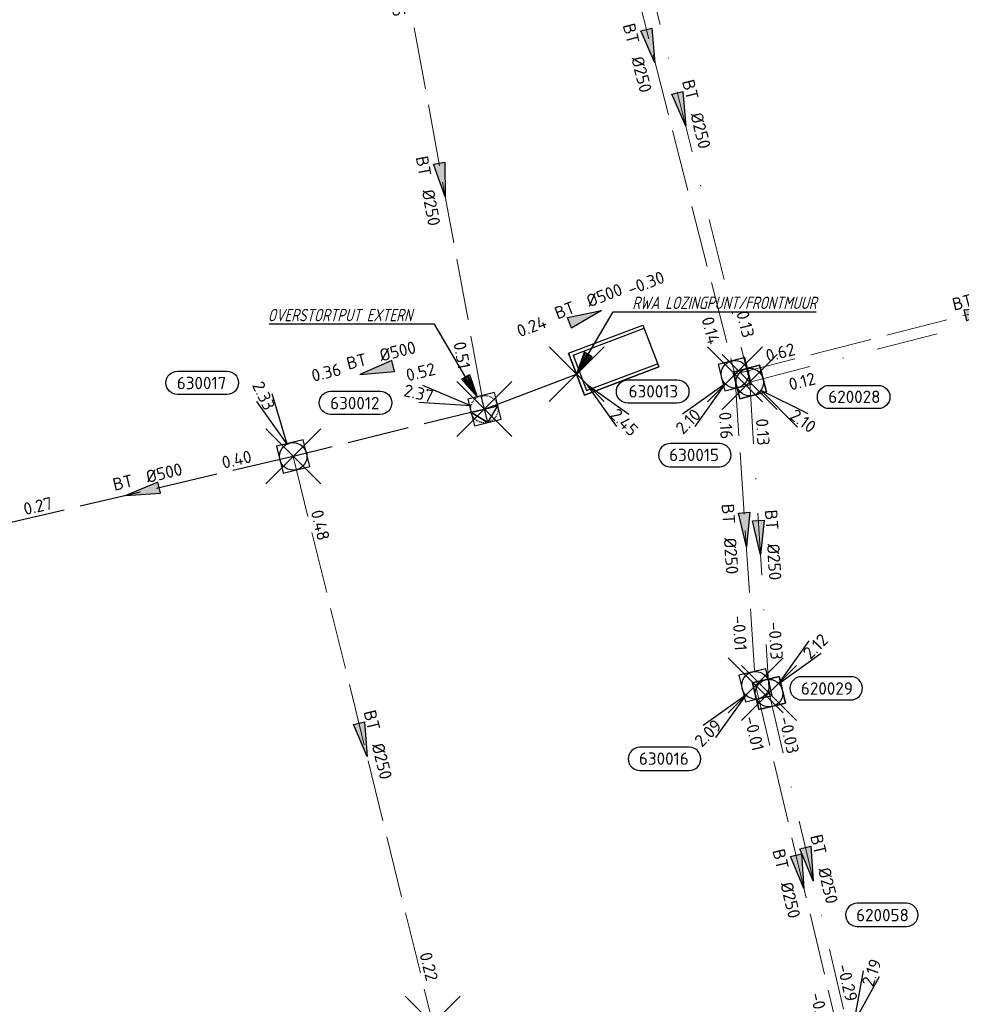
# Model space of a CAD drawing. Header units: metres. Extents: x 153343 to 157271, y 461673 to 467005.
# Tile 173 of 191: x 156916 to 157018, y 464601 to 464708. Entities that reach past the tile are written whole.
import ezdxf
from ezdxf.enums import TextEntityAlignment as Align

# ---------------------------------------------------------------- set-up
doc = ezdxf.new("R2010")
doc.units = ezdxf.units.M
doc.header["$LTSCALE"] = 0.75
doc.header["$PDMODE"] = 3
doc.header["$PDSIZE"] = 3
for name, pattern in [('HIDDENX2', [0.75, 0.5, -0.25]), ('RI-HWA_BETON', [11.4, 9, -2.4]), ('RI-VWA_BETON', [19, 9, -5, 0, -5])]:
    doc.linetypes.add(name, pattern=pattern)
doc.layers.get('0').update_dxf_attribs({"lineweight": 25})
doc.layers.get('defpoints').update_dxf_attribs({"lineweight": 25})
for name, color, linetype in [('B-OI-RI-AANPIJLING', 1, 'Continuous'), ('B-OI-RI-HWA_OVERSTORTLEIDING_BETON_500-G', 151, 'Continuous'), ('B-OI-RI-HWA_PUTNUMMER-S @ 0.75', 151, 'Continuous'), ('B-OI-RI-HWA_RIOOLPUT_OVERSTORTPUT-S @ 0.75', 151, 'Continuous'), ('B-OI-RI-HWA_TRANSPORTLEIDING_BETON_500-G', 151, 'RI-HWA_BETON'), ('B-OI-RI-VWA_PUTNUMMER-S @ 0.75', 33, 'Continuous')]:
    doc.layers.add(name, color=color, linetype=linetype)
for name, color, linetype, lineweight in [('B-OI-RI-HWA_RIOOLPUT_INSPECTIEPUT-S', 151, 'Continuous', 25), ('B-OI-RI-HWA_STROOMRICHTING-S @ 0.75', 151, 'Continuous', 25), ('B-OI-RI-HWA_TRANSPORTLEIDING_BETON_250-G', 151, 'RI-HWA_BETON', 18), ('B-OI-RI-HWA_UITSTROOMBAK-S @ 0.75', 151, 'Continuous', 25), ('B-OI-RI-VWA_RIOOLPUT_INSPECTIEPUT_BETON-S', 33, 'Continuous', 25), ('B-OI-RI-VWA_STROOMRICHTING-S @ 0.75', 33, 'Continuous', 25), ('B-OI-RI-VWA_TRANSPORTLEIDING_BETON_250-G', 33, 'RI-VWA_BETON', 18), ('N-OI-RI-BIJZONDERDERHEDEN-T18', 134, 'Continuous', 18)]:
    doc.layers.add(name, color=color, linetype=linetype, lineweight=lineweight)
for name, color, linetype, plot in [('inspectieput', 7, 'Continuous', False), ('overstortput extern', 7, 'Continuous', False), ('rwa lozingpunt_frontmuur', 7, 'Continuous', False)]:
    doc.layers.add(name, color=color, linetype=linetype, plot=plot)
doc.styles.add('NLCS-ISO', font='isocpeur.ttf')
doc.styles.add('NLCS-ISO-M750-T18_CURSIEF', font='NLCS-ISO.ttf', dxfattribs={"oblique": 15, "height": 1.35})

# ---------------------------------------------------------------- blocks, each defined once
blk = doc.blocks.new('*U1802')
at = {"ltscale": 0.1}
blk.add_hatch(color=256, dxfattribs=at).paths.add_polyline_path([(2.5, 0), (-2.5, -0.83), (-2.5, 0.83)])
at = {"ltscale": 0.1, "flags": 128}
blk.add_lwpolyline([(2.5, 0), (-2.5, -0.83), (-2.5, 0.83)], close=True, dxfattribs=at)
at = {"ltscale": 0.1, "style": 'NLCS-ISO'}
for tag, p in [('BOBL', (-29.59, 0)), ('MAT', (-1, 0.5))]:
    blk.add_attdef(tag, text='', height=1.8, dxfattribs=at).set_placement(p, align=Align.BOTTOM_RIGHT)
for tag, p in [('DIA', (1, 0.5)), ('BOBR', (32.2, -0.01))]:
    blk.add_attdef(tag, text='', height=1.8, dxfattribs=at).set_placement(p, align=Align.BOTTOM_LEFT)
at = {"layer": 'defpoints', "ltscale": 0.1, "style": 'NLCS-ISO', "flags": 1}
blk.add_attdef('JVA', text='', height=1.8, dxfattribs=at).set_placement((0, -1), align=Align.TOP_CENTER)
blk = doc.blocks.new('*U1805')
at = {"ltscale": 0.1}
blk.add_hatch(color=256, dxfattribs=at).paths.add_polyline_path([(-2.5, 0), (2.5, -0.83), (2.5, 0.83)])
at = {"ltscale": 0.1, "flags": 128}
blk.add_lwpolyline([(-2.5, 0), (2.5, -0.83), (2.5, 0.83)], close=True, dxfattribs=at)
at = {"ltscale": 0.1, "style": 'NLCS-ISO'}
for tag, p in [('BOBL', (-13.16, 0)), ('MAT', (-1, 0.5))]:
    blk.add_attdef(tag, text='', height=1.8, dxfattribs=at).set_placement(p, align=Align.BOTTOM_RIGHT)
for tag, p in [('DIA', (1, 0.5)), ('BOBR', (12.22, 0))]:
    blk.add_attdef(tag, text='', height=1.8, dxfattribs=at).set_placement(p, align=Align.BOTTOM_LEFT)
at = {"layer": 'defpoints', "ltscale": 0.1, "style": 'NLCS-ISO', "flags": 1}
blk.add_attdef('JVA', text='', height=1.8, dxfattribs=at).set_placement((0, -1), align=Align.TOP_CENTER)
blk = doc.blocks.new('*U1806')
at = {"ltscale": 0.1}
blk.add_hatch(color=256, dxfattribs=at).paths.add_polyline_path([(2.5, 0), (-2.5, -0.83), (-2.5, 0.83)])
at = {"ltscale": 0.1, "flags": 128}
blk.add_lwpolyline([(2.5, 0), (-2.5, -0.83), (-2.5, 0.83)], close=True, dxfattribs=at)
at = {"ltscale": 0.1, "style": 'NLCS-ISO'}
for tag, p in [('BOBL', (-18.58, -3.24)), ('MAT', (-1, -3.74))]:
    blk.add_attdef(tag, text='', height=1.8, dxfattribs=at).set_placement(p, align=Align.BOTTOM_RIGHT)
for tag, p in [('DIA', (1, -3.74)), ('BOBR', (17.63, -3.24))]:
    blk.add_attdef(tag, text='', height=1.8, dxfattribs=at).set_placement(p, align=Align.BOTTOM_LEFT)
at = {"layer": 'defpoints', "ltscale": 0.1, "style": 'NLCS-ISO', "flags": 1}
blk.add_attdef('JVA', text='', height=1.8, dxfattribs=at).set_placement((0, -1), align=Align.TOP_CENTER)
blk = doc.blocks.new('*U1803')
at = {"ltscale": 0.1}
blk.add_hatch(color=256, dxfattribs=at).paths.add_polyline_path([(2.5, 0), (-2.5, -0.83), (-2.5, 0.83)])
at = {"ltscale": 0.1, "flags": 128}
blk.add_lwpolyline([(2.5, 0), (-2.5, -0.83), (-2.5, 0.83)], close=True, dxfattribs=at)
at = {"ltscale": 0.1, "style": 'NLCS-ISO'}
for tag, p in [('BOBL', (-27.78, 0)), ('MAT', (-1, 0.5))]:
    blk.add_attdef(tag, text='', height=1.8, dxfattribs=at).set_placement(p, align=Align.BOTTOM_RIGHT)
for tag, p in [('DIA', (1, 0.5)), ('BOBR', (26.83, -0.01))]:
    blk.add_attdef(tag, text='', height=1.8, dxfattribs=at).set_placement(p, align=Align.BOTTOM_LEFT)
at = {"layer": 'defpoints', "ltscale": 0.1, "style": 'NLCS-ISO', "flags": 1}
blk.add_attdef('JVA', text='', height=1.8, dxfattribs=at).set_placement((0, -1), align=Align.TOP_CENTER)
blk = doc.blocks.new('*U1804')
at = {"ltscale": 0.1}
blk.add_hatch(color=256, dxfattribs=at).paths.add_polyline_path([(2.5, 0), (-2.5, -0.83), (-2.5, 0.83)])
at = {"ltscale": 0.1, "flags": 128}
blk.add_lwpolyline([(2.5, 0), (-2.5, -0.83), (-2.5, 0.83)], close=True, dxfattribs=at)
at = {"ltscale": 0.1, "style": 'NLCS-ISO'}
for tag, p in [('BOBL', (-13.34, -3.24)), ('MAT', (-1, -3.74))]:
    blk.add_attdef(tag, text='', height=1.8, dxfattribs=at).set_placement(p, align=Align.BOTTOM_RIGHT)
for tag, p in [('DIA', (1, -3.74)), ('BOBR', (12.39, -3.24))]:
    blk.add_attdef(tag, text='', height=1.8, dxfattribs=at).set_placement(p, align=Align.BOTTOM_LEFT)
at = {"layer": 'defpoints', "ltscale": 0.1, "style": 'NLCS-ISO', "flags": 1}
blk.add_attdef('JVA', text='', height=1.8, dxfattribs=at).set_placement((0, -1), align=Align.TOP_CENTER)
blk = doc.blocks.new('*U1800')
at = {"ltscale": 0.1}
blk.add_hatch(color=256, dxfattribs=at).paths.add_polyline_path([(2.5, 0), (-2.5, -0.83), (-2.5, 0.83)])
at = {"ltscale": 0.1, "flags": 128}
blk.add_lwpolyline([(2.5, 0), (-2.5, -0.83), (-2.5, 0.83)], close=True, dxfattribs=at)
at = {"ltscale": 0.1, "style": 'NLCS-ISO'}
for tag, p in [('BOBL', (-22.58, -3.24)), ('MAT', (-1, -3.74))]:
    blk.add_attdef(tag, text='', height=1.8, dxfattribs=at).set_placement(p, align=Align.BOTTOM_RIGHT)
for tag, p in [('DIA', (1, -3.74)), ('BOBR', (40.25, -3.23))]:
    blk.add_attdef(tag, text='', height=1.8, dxfattribs=at).set_placement(p, align=Align.BOTTOM_LEFT)
at = {"layer": 'defpoints', "ltscale": 0.1, "style": 'NLCS-ISO', "flags": 1}
blk.add_attdef('JVA', text='', height=1.8, dxfattribs=at).set_placement((0, -1), align=Align.TOP_CENTER)
blk = doc.blocks.new('*U1798')
at = {"ltscale": 0.1}
blk.add_hatch(color=256, dxfattribs=at).paths.add_polyline_path([(-2.5, 0), (2.5, -0.83), (2.5, 0.83)])
at = {"ltscale": 0.1, "flags": 128}
blk.add_lwpolyline([(-2.5, 0), (2.5, -0.83), (2.5, 0.83)], close=True, dxfattribs=at)
at = {"ltscale": 0.1, "style": 'NLCS-ISO'}
for tag, p in [('BOBL', (-4.98, 0)), ('MAT', (-1, 0.5))]:
    blk.add_attdef(tag, text='', height=1.8, dxfattribs=at).set_placement(p, align=Align.BOTTOM_RIGHT)
for tag, p in [('DIA', (1, 0.5)), ('BOBR', (4.04, -3.24))]:
    blk.add_attdef(tag, text='', height=1.8, dxfattribs=at).set_placement(p, align=Align.BOTTOM_LEFT)
at = {"layer": 'defpoints', "ltscale": 0.1, "style": 'NLCS-ISO', "flags": 1}
blk.add_attdef('JVA', text='', height=1.8, dxfattribs=at).set_placement((0, -1), align=Align.TOP_CENTER)
blk = doc.blocks.new('*U66')
at = {"ltscale": 0.1}
blk.add_hatch(color=256, dxfattribs=at).paths.add_polyline_path([(2.5, 0), (-2.5, -0.83), (-2.5, 0.83)])
at = {"ltscale": 0.1, "flags": 128}
blk.add_lwpolyline([(2.5, 0), (-2.5, -0.83), (-2.5, 0.83)], close=True, dxfattribs=at)
at = {"ltscale": 0.1, "style": 'NLCS-ISO'}
for tag, p in [('BOBL', (-5.66, 0)), ('MAT', (-1, 0.5))]:
    blk.add_attdef(tag, text='', height=1.8, dxfattribs=at).set_placement(p, align=Align.BOTTOM_RIGHT)
for tag, p in [('DIA', (1, 0.5)), ('BOBR', (7.22, 0))]:
    blk.add_attdef(tag, text='', height=1.8, dxfattribs=at).set_placement(p, align=Align.BOTTOM_LEFT)
at = {"layer": 'defpoints', "ltscale": 0.1, "style": 'NLCS-ISO', "flags": 1}
blk.add_attdef('JVA', text='', height=1.8, dxfattribs=at).set_placement((0, -1), align=Align.TOP_CENTER)
blk = doc.blocks.new('*U1796')
at = {"ltscale": 0.1}
blk.add_hatch(color=256, dxfattribs=at).paths.add_polyline_path([(2.5, 0), (-2.5, -0.83), (-2.5, 0.83)])
at = {"ltscale": 0.1, "flags": 128}
blk.add_lwpolyline([(2.5, 0), (-2.5, -0.83), (-2.5, 0.83)], close=True, dxfattribs=at)
at = {"ltscale": 0.1, "style": 'NLCS-ISO'}
for tag, p in [('BOBL', (-24.55, -3.24)), ('MAT', (-1, -3.74))]:
    blk.add_attdef(tag, text='', height=1.8, dxfattribs=at).set_placement(p, align=Align.BOTTOM_RIGHT)
for tag, p in [('DIA', (1, -3.74)), ('BOBR', (23.61, -3.23))]:
    blk.add_attdef(tag, text='', height=1.8, dxfattribs=at).set_placement(p, align=Align.BOTTOM_LEFT)
at = {"layer": 'defpoints', "ltscale": 0.1, "style": 'NLCS-ISO', "flags": 1}
blk.add_attdef('JVA', text='', height=1.8, dxfattribs=at).set_placement((0, -1), align=Align.TOP_CENTER)
blk = doc.blocks.new('*U1752')
at = {"ltscale": 0.1}
blk.add_hatch(color=256, dxfattribs=at).paths.add_polyline_path([(2.5, 0), (-2.5, -0.83), (-2.5, 0.83)])
at = {"ltscale": 0.1, "flags": 128}
blk.add_lwpolyline([(2.5, 0), (-2.5, -0.83), (-2.5, 0.83)], close=True, dxfattribs=at)
at = {"ltscale": 0.1, "style": 'NLCS-ISO'}
for tag, p in [('BOBL', (-16.22, 0)), ('MAT', (-1, 0.5))]:
    blk.add_attdef(tag, text='', height=1.8, dxfattribs=at).set_placement(p, align=Align.BOTTOM_RIGHT)
for tag, p in [('DIA', (1, 0.5)), ('BOBR', (15.28, 0))]:
    blk.add_attdef(tag, text='', height=1.8, dxfattribs=at).set_placement(p, align=Align.BOTTOM_LEFT)
at = {"layer": 'defpoints', "ltscale": 0.1, "style": 'NLCS-ISO', "flags": 1}
blk.add_attdef('JVA', text='', height=1.8, dxfattribs=at).set_placement((0, -1), align=Align.TOP_CENTER)
blk = doc.blocks.new('*U1753')
at = {"ltscale": 0.1}
blk.add_hatch(color=256, dxfattribs=at).paths.add_polyline_path([(-2.5, 0), (2.5, -0.83), (2.5, 0.83)])
at = {"ltscale": 0.1, "flags": 128}
blk.add_lwpolyline([(-2.5, 0), (2.5, -0.83), (2.5, 0.83)], close=True, dxfattribs=at)
at = {"ltscale": 0.1, "style": 'NLCS-ISO'}
for tag, p in [('BOBL', (-27.41, -3.24)), ('MAT', (-1, -3.74))]:
    blk.add_attdef(tag, text='', height=1.8, dxfattribs=at).set_placement(p, align=Align.BOTTOM_RIGHT)
for tag, p in [('DIA', (1, -3.74)), ('BOBR', (26.46, -3.23))]:
    blk.add_attdef(tag, text='', height=1.8, dxfattribs=at).set_placement(p, align=Align.BOTTOM_LEFT)
at = {"layer": 'defpoints', "ltscale": 0.1, "style": 'NLCS-ISO', "flags": 1}
blk.add_attdef('JVA', text='', height=1.8, dxfattribs=at).set_placement((0, -1), align=Align.TOP_CENTER)
blk = doc.blocks.new('*U1747')
at = {"ltscale": 0.1}
blk.add_hatch(color=256, dxfattribs=at).paths.add_polyline_path([(2.5, 0), (-2.5, -0.83), (-2.5, 0.83)])
at = {"ltscale": 0.1, "flags": 128}
blk.add_lwpolyline([(2.5, 0), (-2.5, -0.83), (-2.5, 0.83)], close=True, dxfattribs=at)
at = {"ltscale": 0.1, "style": 'NLCS-ISO'}
for tag, p in [('BOBL', (-13.33, 0)), ('MAT', (-1, 0.5))]:
    blk.add_attdef(tag, text='', height=1.8, dxfattribs=at).set_placement(p, align=Align.BOTTOM_RIGHT)
for tag, p in [('DIA', (1, 0.5)), ('BOBR', (12.39, 0))]:
    blk.add_attdef(tag, text='', height=1.8, dxfattribs=at).set_placement(p, align=Align.BOTTOM_LEFT)
at = {"layer": 'defpoints', "ltscale": 0.1, "style": 'NLCS-ISO', "flags": 1}
blk.add_attdef('JVA', text='', height=1.8, dxfattribs=at).set_placement((0, -1), align=Align.TOP_CENTER)
blk = doc.blocks.new('*U1745')
at = {"ltscale": 0.1}
blk.add_hatch(color=256, dxfattribs=at).paths.add_polyline_path([(2.5, 0), (-2.5, -0.83), (-2.5, 0.83)])
at = {"ltscale": 0.1, "flags": 128}
blk.add_lwpolyline([(2.5, 0), (-2.5, -0.83), (-2.5, 0.83)], close=True, dxfattribs=at)
at = {"ltscale": 0.1, "style": 'NLCS-ISO'}
for tag, p in [('BOBL', (-31.55, 0)), ('MAT', (-1, 0.5))]:
    blk.add_attdef(tag, text='', height=1.8, dxfattribs=at).set_placement(p, align=Align.BOTTOM_RIGHT)
for tag, p in [('DIA', (1, 0.5)), ('BOBR', (30.6, -0.01))]:
    blk.add_attdef(tag, text='', height=1.8, dxfattribs=at).set_placement(p, align=Align.BOTTOM_LEFT)
at = {"layer": 'defpoints', "ltscale": 0.1, "style": 'NLCS-ISO', "flags": 1}
blk.add_attdef('JVA', text='', height=1.8, dxfattribs=at).set_placement((0, -1), align=Align.TOP_CENTER)
blk = doc.blocks.new('B-SRI-PUT_HWA-SO')
at = {"lineweight": -3, "flags": 128}
blk.add_lwpolyline([(-2, -2), (2, -2), (2, 2), (-2, 2)], close=True, dxfattribs=at)
at = {"lineweight": -3}
blk.add_circle((0, 0), 2, dxfattribs=at)
blk = doc.blocks.new('*U241')
for q in [(-7.6, -5.83), (-5.83, -7.6)]:
    blk.add_line((-1.41, -1.41), q)
blk.add_lwpolyline([(-16.81, -12.39), (-9.65, -12.39, 1), (-9.65, -9.01), (-16.81, -9.01, 1)], format="xyb", close=True)
at = {"ltscale": 0.1, "style": 'NLCS-ISO'}
blk.add_attdef('PUTHGT', text='', height=1.8, rotation=45, dxfattribs=at).set_placement((-8.44, -8.48), align=Align.MIDDLE_LEFT)
blk.add_attdef('PUTNR', text='', height=1.8, dxfattribs=at).set_placement((-13.33, -8.87), align=Align.MIDDLE_CENTER)
blk = doc.blocks.new('*U977')
for q in [(-7.6, -5.83), (-5.83, -7.6)]:
    blk.add_line((-1.41, -1.41), q)
blk.add_lwpolyline([(-9.41, -13.45), (-2.25, -13.45, 1), (-2.25, -10.07), (-9.41, -10.07, 1)], format="xyb", close=True)
at = {"ltscale": 0.1, "style": 'NLCS-ISO'}
blk.add_attdef('PUTHGT', text='', height=1.8, rotation=45, dxfattribs=at).set_placement((-8.44, -8.48), align=Align.MIDDLE_LEFT)
blk.add_attdef('PUTNR', text='', height=1.8, dxfattribs=at).set_placement((-5.93, -9.93), align=Align.MIDDLE_CENTER)
blk = doc.blocks.new('*U975')
for q in [(-3.05, 9.08), (-5.29, 7.99)]:
    blk.add_line((-0.88, 1.8), q)
blk.add_lwpolyline([(-16.81, 12.39), (-9.65, 12.39, -1), (-9.65, 9.01), (-16.81, 9.01, -1)], format="xyb", close=True)
at = {"ltscale": 0.1, "style": 'NLCS-ISO'}
blk.add_attdef('PUTNR', text='', height=1.8, dxfattribs=at).set_placement((-13.33, 10.67), align=Align.MIDDLE_CENTER)
blk.add_attdef('PUTHGT', text='', height=1.8, rotation=296.0494, dxfattribs=at).set_placement((-5.23, 10.76), align=Align.MIDDLE_LEFT)
blk = doc.blocks.new('SRI-UITSTROOMBAK-SO')
at = {"color": 7}
for p, q in [((-3.25, 11.56), (3.25, 11.56)), ((-3.25, 0), (-3.25, 11.56)), ((-2.75, 0.5), (-2.75, 11.56)), ((2.75, 0.5), (2.75, 11.56)), ((3.25, 0), (3.25, 11.56)), ((-3.25, 0), (3.25, 0)), ((-2.75, 0.5), (2.75, 0.5))]:
    blk.add_line(p, q, dxfattribs=at)
at = {"flags": 128}
blk.add_lwpolyline([(-3.25, 11.56), (3.25, 11.56), (3.25, 0), (-3.25, 0)], close=True, dxfattribs=at)
blk = doc.blocks.new('*U976')
for q in [(5.83, -7.6), (7.6, -5.83)]:
    blk.add_line((1.41, -1.41), q)
blk.add_lwpolyline([(14.65, -4.22), (7.49, -4.22, -1), (7.49, -0.83), (14.65, -0.83, -1)], format="xyb", close=True)
at = {"ltscale": 0.1, "style": 'NLCS-ISO'}
blk.add_attdef('PUTNR', text='', height=1.8, dxfattribs=at).set_placement((11.17, -0.69), align=Align.MIDDLE_CENTER)
blk.add_attdef('PUTHGT', text='', height=1.8, rotation=315, dxfattribs=at).set_placement((5.39, -5.43), align=Align.MIDDLE_LEFT)
blk = doc.blocks.new('B-SRI-PUT_OVERSTORT-SO')
at = {"ltscale": 0.1}
for p, q in [((0, 2), (-2, 0)), ((0, 2), (0, -2)), ((0, 2), (2, 0)), ((2, 0), (-2, 0))]:
    blk.add_line(p, q, dxfattribs=at)
at = {"lineweight": -3, "flags": 128}
blk.add_lwpolyline([(-2, -2), (2, -2), (2, 2), (-2, 2)], close=True, dxfattribs=at)
at = {"ltscale": 0.1, "flags": 128}
blk.add_lwpolyline([(0, 2), (-2, 0), (2, 0)], close=True, dxfattribs=at)
at = {"linetype": 'HIDDENX2', "lineweight": -3, "ltscale": 0.25}
blk.add_circle((0, 0), 2, dxfattribs=at)
blk = doc.blocks.new('*U969')
for q in [(-8.96, 3.41), (-9.53, 0.98)]:
    blk.add_line((-1.95, 0.46), q)
blk.add_lwpolyline([(-22.31, 2.6), (-15.16, 2.6, -1), (-15.16, -0.79), (-22.31, -0.79, -1)], format="xyb", close=True)
at = {"ltscale": 0.1, "style": 'NLCS-ISO'}
blk.add_attdef('PUTHGT', text='', height=1.8, rotation=346.6602, dxfattribs=at).set_placement((-11.64, 2.79), align=Align.MIDDLE_LEFT)
blk.add_attdef('PUTNR', text='', height=1.8, dxfattribs=at).set_placement((-18.84, 0.87), align=Align.MIDDLE_CENTER)
blk = doc.blocks.new('*U947')
for q in [(1.99, 9.37), (4.35, 8.54)]:
    blk.add_line((0.67, 1.89), q)
blk.add_lwpolyline([(8.25, 19.18), (1.09, 19.18, 1), (1.09, 15.8), (8.25, 15.8, 1)], format="xyb", close=True)
at = {"ltscale": 0.1, "style": 'NLCS-ISO'}
blk.add_attdef('PUTNR', text='', height=1.8, dxfattribs=at).set_placement((4.77, 17.46), align=Align.MIDDLE_CENTER)
blk.add_attdef('PUTHGT', text='', height=1.8, rotation=70.4985, dxfattribs=at).set_placement((2.53, 7.22), align=Align.MIDDLE_LEFT)
blk = doc.blocks.new('*U949')
for q in [(5.83, 7.6), (7.6, 5.83)]:
    blk.add_line((1.41, 1.41), q)
blk.add_lwpolyline([(11.9, 2.39), (4.74, 2.39, 1), (4.74, -0.99), (11.9, -0.99, 1)], format="xyb", close=True)
at = {"ltscale": 0.1, "style": 'NLCS-ISO'}
blk.add_attdef('PUTHGT', text='', height=1.8, rotation=45, dxfattribs=at).set_placement((5.39, 5.43), align=Align.MIDDLE_LEFT)
blk.add_attdef('PUTNR', text='', height=1.8, dxfattribs=at).set_placement((8.42, 0.67), align=Align.MIDDLE_CENTER)
blk = doc.blocks.new('*U928')
for q in [(6.96, -6.58), (8.43, -4.56)]:
    blk.add_line((1.62, -1.17), q)
blk.add_lwpolyline([(18.69, -3.87), (11.53, -3.87, -1), (11.53, -0.48), (18.69, -0.48, -1)], format="xyb", close=True)
at = {"ltscale": 0.1, "style": 'NLCS-ISO'}
blk.add_attdef('PUTNR', text='', height=1.8, dxfattribs=at).set_placement((15.22, -0.34), align=Align.MIDDLE_CENTER)
blk.add_attdef('PUTHGT', text='', height=1.8, rotation=324.1043, dxfattribs=at).set_placement((6.18, -4.51), align=Align.MIDDLE_LEFT)
blk = doc.blocks.new('B-SRI-PUT_VWA-SO')
at = {"flags": 128}
blk.add_lwpolyline([(-2, 2), (2, 2), (2, -2), (-2, -2)], close=True, dxfattribs=at)
at = {"lineweight": -3, "flags": 128}
blk.add_lwpolyline([(2, -2), (2, 2), (-2, 2), (-2, -2)], close=True, dxfattribs=at)
at = {"lineweight": -3}
blk.add_circle((0, 0), 2, dxfattribs=at)

msp = doc.modelspace()

# ---------------------------------------------------------------- linework, layer by layer
at = {"layer": 'B-OI-RI-AANPIJLING', "transparency": 33554610, "flags": 128}
for points in [[(156976.3, 464669.59), (156978, 464671.49), (156977.12, 464672), (156976.3, 464669.59), (156977.27, 464671.92), (156977.42, 464671.83), (156976.3, 464669.59), (156977.71, 464671.66), (156977.86, 464671.57), (156976.3, 464669.59), (156980.28, 464676.39), (157002.45, 464676.39)], [(156965.46, 464667.13), (156963.75, 464669.03), (156964.63, 464669.54), (156965.46, 464667.13), (156964.49, 464669.46), (156964.34, 464669.37), (156965.46, 464667.13), (156964.05, 464669.2), (156963.9, 464669.11), (156965.46, 464667.13), (156960.82, 464675.04), (156942.77, 464675.04)]]:
    msp.add_lwpolyline(points, dxfattribs=at)
at = {"layer": 'B-OI-RI-HWA_OVERSTORTLEIDING_BETON_500-G', "transparency": 33554610}
msp.add_line((156966.25, 464665.78), (156976.3, 464669.59), dxfattribs=at)
at = {"layer": 'B-OI-RI-HWA_TRANSPORTLEIDING_BETON_250-G', "transparency": 33554610}
for p, q in [((156978.28, 464729.29), (156993.57, 464669.58)), ((156957.06, 464715.78), (156966.25, 464665.78)), ((156993.57, 464669.58), (157047.5, 464683.41)), ((156993.57, 464669.58), (156995.82, 464635.64)), ((156945.4, 464660.62), (156960.62, 464598.74)), ((156995.82, 464635.64), (157005.53, 464594.91))]:
    msp.add_line(p, q, dxfattribs=at)
at = {"layer": 'B-OI-RI-HWA_TRANSPORTLEIDING_BETON_500-G', "transparency": 33554610}
for p, q in [((156966.25, 464665.78), (156945.4, 464660.62)), ((156945.4, 464660.62), (156912.54, 464652.91))]:
    msp.add_line(p, q, dxfattribs=at)
at = {"layer": 'B-OI-RI-VWA_TRANSPORTLEIDING_BETON_250-G', "transparency": 33554610}
for p, q in [((156980.31, 464728.23), (156995.19, 464668.73)), ((156995.19, 464668.73), (157048.57, 464682.48)), ((156995.19, 464668.73), (156997.29, 464634.79)), ((156997.29, 464634.79), (157006.09, 464597.47))]:
    msp.add_line(p, q, dxfattribs=at)
at = {"layer": 'inspectieput', "color": 0, "transparency": 33554610}
for p in [(156993.57, 464669.58), (156995.19, 464668.73), (156945.4, 464660.62), (156995.82, 464635.64), (156997.29, 464634.79), (156960.62, 464598.74)]:
    msp.add_point(p, dxfattribs=at)
at = {"layer": 'overstortput extern', "color": 0, "transparency": 33554610}
msp.add_point((156966.25, 464665.78), dxfattribs=at)
at = {"layer": 'rwa lozingpunt_frontmuur', "color": 0, "transparency": 33554610}
msp.add_point((156976.3, 464669.59), dxfattribs=at)

# ---------------------------------------------------------------- block references
at = {"layer": 'B-OI-RI-HWA_PUTNUMMER-S @ 0.75', "color": 0, "transparency": 33554610, "xscale": 0.75, "yscale": 0.75, "zscale": 0.75}
for name, p, values in [('*U975', (156945.4, 464660.62), {'PUTNR': '630017', 'PUTHGT': '2.33'}), ('*U969', (156966.25, 464665.78), {'PUTNR': '630012', 'PUTHGT': '2.37'})]:
    msp.add_blockref(name, p, dxfattribs=at).add_auto_attribs(values)
at = {"layer": 'B-OI-RI-HWA_PUTNUMMER-S @ 0.75', "color": 0, "transparency": 33554610}
ref = msp.add_blockref('*U976', (156976.3, 464669.59), dxfattribs=dict(at, xscale=0.75, yscale=0.75, zscale=0.75))
ref.add_attrib('PUTNR', '630013', dxfattribs={"layer": '0', "ltscale": 0.1, "height": 1.35, "style": 'NLCS-ISO'}).set_placement((156984.68, 464667.72), align=Align.MIDDLE_CENTER)
ref.add_attrib('PUTHGT', '2.45', dxfattribs={"layer": '0', "ltscale": 0.1, "height": 1.35, "rotation": 315, "style": 'NLCS-ISO'}).set_placement((156980.34, 464665.52), align=Align.MIDDLE_LEFT)
ref = msp.add_blockref('*U977', (156993.57, 464669.58), dxfattribs=dict(at, xscale=0.75, yscale=0.75, zscale=0.75))
ref.add_attrib('PUTNR', '630015', dxfattribs={"layer": '0', "ltscale": 0.1, "height": 1.35, "style": 'NLCS-ISO'}).set_placement((156989.12, 464660.78), align=Align.MIDDLE_CENTER)
ref.add_attrib('PUTHGT', '2.10', dxfattribs={"layer": '0', "ltscale": 0.1, "height": 1.35, "rotation": 45, "style": 'NLCS-ISO'}).set_placement((156987.43, 464663.41), align=Align.MIDDLE_LEFT)
ref = msp.add_blockref('*U241', (156995.82, 464635.64), dxfattribs=dict(at, xscale=0.75, yscale=0.75, zscale=0.75))
ref.add_attrib('PUTNR', '630016', dxfattribs={"layer": '0', "ltscale": 0.1, "height": 1.35, "style": 'NLCS-ISO'}).set_placement((156985.82, 464627.64), align=Align.MIDDLE_CENTER)
ref.add_attrib('PUTHGT', '2.09', dxfattribs={"layer": '0', "ltscale": 0.1, "height": 1.35, "rotation": 45, "style": 'NLCS-ISO'}).set_placement((156989.49, 464629.28), align=Align.MIDDLE_LEFT)
at = {"layer": 'B-OI-RI-HWA_RIOOLPUT_INSPECTIEPUT-S', "transparency": 33554610}
for p, xscale, yscale, zscale, rotation in [((156993.57, 464669.58), 0.75, 0.75, 0.75, 14.38318383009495), ((156945.4, 464660.62), 0.75, 0.75, 0.75, 283.8181742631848), ((156995.82, 464635.64), 0.7500000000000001, 0.7500000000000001, 0.7500000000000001, 283.4089788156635)]:
    msp.add_blockref('B-SRI-PUT_HWA-SO', p, dxfattribs=dict(at, xscale=xscale, yscale=yscale, zscale=zscale, rotation=rotation))
at = {"layer": 'B-OI-RI-HWA_RIOOLPUT_OVERSTORTPUT-S @ 0.75', "color": 0, "transparency": 33554610, "xscale": 0.75, "yscale": 0.75, "zscale": 0.75, "rotation": 193.9003797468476}
msp.add_blockref('B-SRI-PUT_OVERSTORT-SO', (156966.25, 464665.78), dxfattribs=at)
at = {"layer": 'B-OI-RI-HWA_STROOMRICHTING-S @ 0.75', "color": 0, "transparency": 33554610}
for name, p, xscale, yscale, zscale, rotation, values in [('*U1800', (156984.38, 464705.39), 0.75, 0.75, 0.75, 284.3631548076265, {'MAT': 'BT', 'DIA': '%%c250', 'BOBL': '0.45', 'BOBR': '0.14'}), ('*U1796', (156961.65, 464690.78), 0.75, 0.75, 0.75, 280.414724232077, {'MAT': 'BT', 'DIA': '%%c250', 'BOBL': '0.85', 'BOBR': '0.51'}), ('*U1803', (157020.54, 464676.49), 0.75, 0.75, 0.75, 14.38318383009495, {'MAT': 'BT', 'DIA': '%%c250', 'BOBL': '0.62', 'BOBR': '0.13'}), ('*U66', (156977.27, 464675.87), 0.75, 0.75, 0.75, 20.76194226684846, {'MAT': 'BT', 'DIA': '%%c500', 'BOBL': '0.24', 'BOBR': '-0.30'}), ('*U1798', (156954.47, 464670.02), 0.7499999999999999, 0.7499999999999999, 0.7499999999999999, 13.90037974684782, {'MAT': 'BT', 'DIA': '%%c500', 'BOBL': '0.36', 'BOBR': '0.52'}), ('*U1804', (156994.7, 464652.61), 0.75, 0.75, 0.75, 273.7927857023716, {'MAT': 'BT', 'DIA': '%%c250', 'BOBL': '0.16', 'BOBR': '-0.01'}), ('*U1805', (156928.97, 464656.77), 0.75, 0.75, 0.75, 13.2045557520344, {'MAT': 'BT', 'DIA': '%%c500', 'BOBL': '0.27', 'BOBR': '0.40'}), ('*U1802', (156953.01, 464629.68), 0.7499999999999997, 0.7499999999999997, 0.7499999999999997, 283.8181742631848, {'MAT': 'BT', 'DIA': '%%c250', 'BOBL': '0.48', 'BOBR': '0.22'}), ('*U1806', (157000.67, 464615.28), 0.75, 0.75, 0.75, 283.4089788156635, {'MAT': 'BT', 'DIA': '%%c250', 'BOBL': '-0.01', 'BOBR': '-0.20'})]:
    msp.add_blockref(name, p, dxfattribs=dict(at, xscale=xscale, yscale=yscale, zscale=zscale, rotation=rotation)).add_auto_attribs(values)
at = {"layer": 'B-OI-RI-HWA_UITSTROOMBAK-S @ 0.75', "color": 0, "transparency": 33554610, "xscale": 0.75, "yscale": 0.75, "zscale": 0.75, "rotation": 290.7619422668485}
msp.add_blockref('SRI-UITSTROOMBAK-SO', (156976.3, 464669.59), dxfattribs=at)
at = {"layer": 'B-OI-RI-VWA_PUTNUMMER-S @ 0.75', "color": 0, "transparency": 33554610}
ref = msp.add_blockref('*U928', (156995.19, 464668.73), dxfattribs=dict(at, xscale=0.75, yscale=0.75, zscale=0.75))
ref.add_attrib('PUTNR', '620028', dxfattribs={"layer": '0', "ltscale": 0.1, "height": 1.35, "style": 'NLCS-ISO'}).set_placement((157006.6, 464667.12), align=Align.MIDDLE_CENTER)
ref.add_attrib('PUTHGT', '2.10', dxfattribs={"layer": '0', "ltscale": 0.1, "height": 1.35, "rotation": 324.1043, "style": 'NLCS-ISO'}).set_placement((156999.82, 464665.35), align=Align.MIDDLE_LEFT)
at = {"layer": 'B-OI-RI-VWA_PUTNUMMER-S @ 0.75', "color": 0, "transparency": 33554610, "xscale": 0.75, "yscale": 0.75, "zscale": 0.75}
for name, p, values in [('*U949', (156997.29, 464634.79), {'PUTNR': '620029', 'PUTHGT': '2.12'}), ('*U947', (157006.09, 464597.47), {'PUTNR': '620058', 'PUTHGT': '2.19'})]:
    msp.add_blockref(name, p, dxfattribs=at).add_auto_attribs(values)
at = {"layer": 'B-OI-RI-VWA_RIOOLPUT_INSPECTIEPUT_BETON-S', "transparency": 33554610, "xscale": 0.7500000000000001, "yscale": 0.7500000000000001, "zscale": 0.7500000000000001}
for p, rotation in [((156995.19, 464668.73), 14.4446457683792), ((156997.29, 464634.79), 283.2678997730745)]:
    msp.add_blockref('B-SRI-PUT_VWA-SO', p, dxfattribs=dict(at, rotation=rotation))
at = {"layer": 'B-OI-RI-VWA_STROOMRICHTING-S @ 0.75', "color": 0, "transparency": 33554610, "xscale": 0.75, "yscale": 0.75, "zscale": 0.75}
for name, p, rotation, values in [('*U1745', (156987.75, 464698.48), 284.0407749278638, {'MAT': 'BT', 'DIA': '%%c250', 'BOBL': '0.40', 'BOBR': '0.13'}), ('*U1753', (157021.88, 464675.6), 14.4446457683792, {'MAT': 'BT', 'DIA': '%%c250', 'BOBL': '0.12', 'BOBR': '0.55'}), ('*U1747', (156996.24, 464651.76), 273.5405994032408, {'MAT': 'BT', 'DIA': '%%c250', 'BOBL': '0.13', 'BOBR': '-0.03'}), ('*U1752', (157001.69, 464616.13), 283.2678997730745, {'MAT': 'BT', 'DIA': '%%c250', 'BOBL': '-0.03', 'BOBR': '-0.29'})]:
    msp.add_blockref(name, p, dxfattribs=dict(at, rotation=rotation)).add_auto_attribs(values)

# ---------------------------------------------------------------- texts
at = {"layer": 'N-OI-RI-BIJZONDERDERHEDEN-T18', "transparency": 33554610, "style": 'NLCS-ISO-M750-T18_CURSIEF', "oblique": 15, "width": 0.8}
for s, p in [('RWA LOZINGPUNT/FRONTMUUR', (156982.38, 464676.7)), ('OVERSTORTPUT EXTERN', (156942.63, 464675.36))]:
    msp.add_text(s, height=1.35, dxfattribs=at).set_placement(p)

doc.saveas('drawing.dxf')
